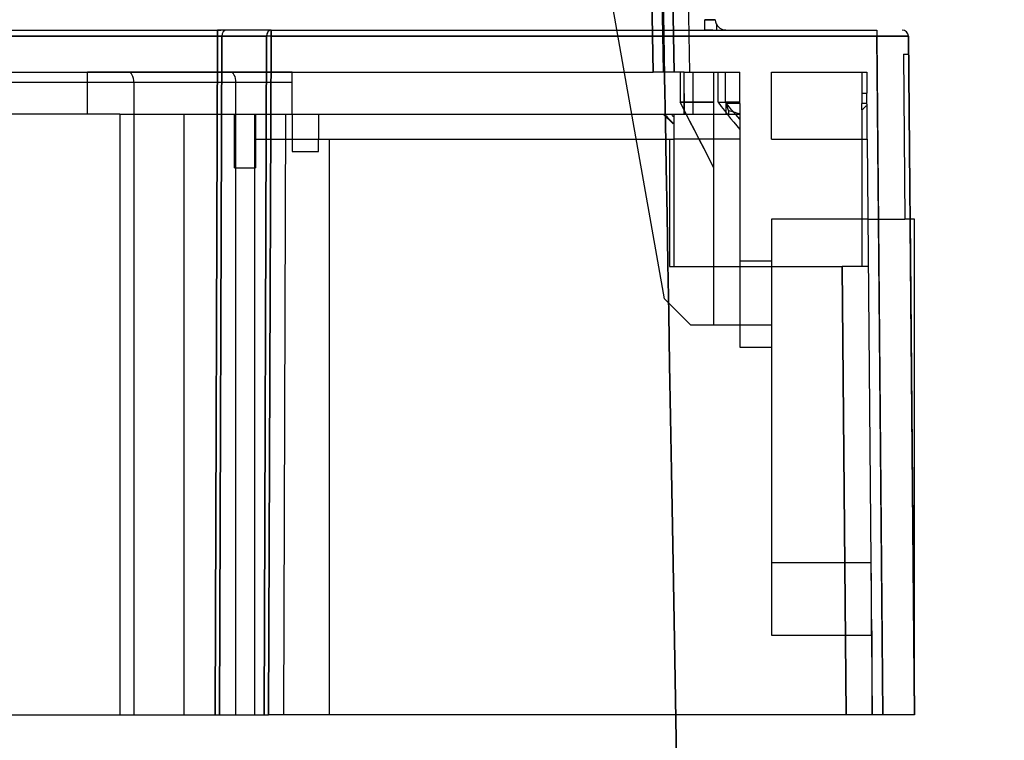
# Model space of a CAD drawing. Header units: millimetres. Extents: x -114 to 192, y -1608 to 324.
# Tile 6 of 9: x 98 to 192, y 190 to 258. Entities that reach past the tile are written whole.
import ezdxf

# ---------------------------------------------------------------- set-up
doc = ezdxf.new("R2010")
doc.units = ezdxf.units.MM
doc.layers.add('MAIN-1', color=7, linetype='Continuous')
doc.layers.add('MAIN-2', color=7, linetype='Continuous')

msp = doc.modelspace()

# ---------------------------------------------------------------- linework, layer by layer
at = {"layer": 'MAIN-1'}
for p, q in [((158.658, 253.119), (157.675, 309.45)), ((160.658, 253.119), (159.674, 309.474)), ((162.158, 253.119), (161.228, 306.419)), ((163.571, 258.102), (163.616, 258.101)), ((163.571, 257.119), (163.571, 258.102)), ((163.616, 258.101), (163.661, 258.1)), ((163.661, 258.1), (163.706, 258.099)), ((163.706, 258.099), (163.75, 258.099)), ((163.75, 258.099), (163.794, 258.098)), ((163.794, 258.098), (163.838, 258.098)), ((163.838, 258.098), (163.881, 258.097)), ((163.881, 258.097), (163.923, 258.097)), ((163.923, 258.097), (163.965, 258.096)), ((163.965, 258.096), (164.006, 258.096)), ((164.006, 258.096), (164.046, 258.095)), ((164.046, 258.095), (164.085, 258.095)), ((164.085, 258.095), (164.123, 258.095)), ((164.123, 258.095), (164.159, 258.095)), ((164.159, 258.095), (164.195, 258.095)), ((164.195, 258.095), (164.23, 258.094)), ((164.23, 258.094), (164.263, 258.094)), ((164.263, 258.094), (164.294, 258.094)), ((164.294, 258.094), (164.324, 258.094)), ((164.324, 258.094), (164.353, 258.095)), ((164.353, 258.095), (164.38, 258.095)), ((164.38, 258.095), (164.406, 258.095)), ((164.406, 258.095), (164.43, 258.095)), ((164.43, 258.095), (164.452, 258.095)), ((164.452, 258.095), (164.472, 258.096)), ((164.472, 258.096), (164.491, 258.096)), ((164.491, 258.096), (164.508, 258.097)), ((164.508, 258.097), (164.522, 258.097)), ((164.522, 258.097), (164.535, 258.098)), ((164.535, 258.098), (164.546, 258.098)), ((164.546, 258.098), (164.555, 258.099)), ((164.555, 258.099), (164.562, 258.099)), ((164.562, 258.099), (164.567, 258.1)), ((164.567, 258.1), (164.57, 258.101)), ((164.57, 258.101), (164.571, 258.102)), ((163.571, 257.119), (163.715, 257.119)), ((163.715, 257.119), (163.858, 257.119)), ((163.858, 257.119), (163.991, 257.119)), ((163.991, 257.119), (164.111, 257.119)), ((164.111, 257.119), (164.228, 257.119)), ((164.228, 257.119), (164.343, 257.119)), ((164.695, 257.637), (164.695, 257.119)), ((165.571, 257.119), (165.571, 257.119)), ((162.098, 256.523), (179.956, 256.523)), ((180.108, 239.119), (179.956, 256.524)), ((179.956, 256.523), (180.091, 256.523)), ((180.091, 256.523), (180.226, 256.524)), ((180.226, 256.524), (180.36, 256.524)), ((180.36, 256.524), (180.493, 256.525)), ((180.493, 256.525), (180.625, 256.525)), ((180.625, 256.525), (180.755, 256.525)), ((180.755, 256.525), (180.884, 256.526)), ((180.884, 256.526), (181.011, 256.526)), ((181.011, 256.526), (181.136, 256.526)), ((181.136, 256.526), (181.259, 256.526)), ((181.259, 256.526), (181.379, 256.526)), ((181.379, 256.526), (181.496, 256.526)), ((181.496, 256.526), (181.61, 256.526)), ((181.61, 256.526), (181.721, 256.526)), ((181.721, 256.526), (181.828, 256.526)), ((181.828, 256.526), (181.931, 256.526)), ((181.931, 256.526), (182.03, 256.526)), ((182.03, 256.526), (182.126, 256.526)), ((182.126, 256.526), (182.216, 256.526)), ((182.216, 256.526), (182.302, 256.526)), ((182.302, 256.526), (182.384, 256.526)), ((182.384, 256.526), (182.461, 256.526)), ((182.461, 256.526), (182.532, 256.526)), ((182.532, 256.526), (182.598, 256.526)), ((182.598, 256.526), (182.66, 256.526)), ((182.66, 256.526), (182.715, 256.526)), ((182.715, 256.526), (182.765, 256.526)), ((182.765, 256.526), (182.81, 256.526)), ((182.81, 256.526), (182.848, 256.526)), ((182.848, 256.526), (182.881, 256.525)), ((182.881, 256.525), (182.908, 256.525)), ((182.908, 256.525), (182.929, 256.525)), ((182.929, 256.525), (182.944, 256.525)), ((182.944, 256.525), (182.953, 256.525)), ((182.953, 256.525), (182.956, 256.524)), ((182.471, 254.819), (182.608, 239.119)), ((182.471, 254.819), (182.971, 254.819)), ((161.616, 253.119), (158.658, 253.119)), ((161.644, 249.119), (161.616, 253.119)), ((161.616, 253.119), (166.92, 253.119)), ((166.92, 250.118), (166.92, 253.119)), ((169.92, 253.119), (178.537, 253.119)), ((169.92, 246.719), (169.92, 253.119)), ((178.537, 253.119), (178.986, 253.119)), ((178.537, 253.119), (178.537, 253.116)), ((178.537, 253.116), (178.537, 253.107)), ((178.537, 253.107), (178.537, 253.092)), ((178.537, 253.092), (178.537, 253.073)), ((178.537, 253.073), (178.537, 253.048)), ((178.537, 253.048), (178.537, 253.018)), ((178.537, 253.018), (178.537, 252.984)), ((178.986, 253.119), (178.986, 253.116)), ((178.986, 253.116), (178.986, 253.107)), ((178.986, 253.107), (178.986, 253.092)), ((178.986, 253.092), (178.986, 253.072)), ((178.986, 253.072), (178.986, 253.048)), ((178.986, 253.048), (178.987, 253.018)), ((178.987, 253.018), (178.987, 252.984)), ((178.537, 252.984), (178.537, 252.945)), ((178.537, 252.945), (178.537, 252.903)), ((178.537, 252.903), (178.537, 252.853)), ((178.537, 252.853), (178.537, 252.797)), ((178.537, 252.797), (178.537, 252.735)), ((178.537, 252.735), (178.537, 252.668)), ((178.537, 252.668), (178.537, 252.596)), ((178.537, 252.596), (178.537, 252.52)), ((178.537, 252.52), (178.537, 252.441)), ((178.537, 252.441), (178.537, 252.357)), ((178.537, 252.357), (178.537, 252.263)), ((178.537, 252.263), (178.537, 252.16)), ((178.537, 252.16), (178.537, 252.051)), ((178.537, 252.051), (178.537, 251.935)), ((178.987, 252.984), (178.987, 252.946)), ((178.987, 252.946), (178.988, 252.904)), ((178.988, 252.904), (178.988, 252.856)), ((178.988, 252.856), (178.989, 252.801)), ((178.989, 252.801), (178.989, 252.74)), ((178.989, 252.74), (178.99, 252.675)), ((178.99, 252.675), (178.99, 252.604)), ((178.99, 252.604), (178.991, 252.529)), ((178.991, 252.529), (178.992, 252.451)), ((178.992, 252.451), (178.992, 252.369)), ((178.992, 252.369), (178.993, 252.279)), ((178.993, 252.279), (178.994, 252.179)), ((178.994, 252.179), (178.995, 252.071)), ((178.995, 252.071), (178.996, 251.957)), ((178.537, 251.935), (178.537, 251.816)), ((178.537, 251.816), (178.537, 251.693)), ((178.537, 251.693), (178.537, 251.554)), ((178.537, 251.554), (178.537, 251.415)), ((178.537, 251.415), (178.537, 251.267)), ((178.537, 251.267), (178.537, 251.119)), ((178.537, 251.119), (178.537, 250.118)), ((178.537, 251.119), (179.003, 251.119)), ((178.996, 251.957), (178.997, 251.837)), ((178.997, 251.837), (178.998, 251.713)), ((178.998, 251.713), (178.999, 251.574)), ((178.999, 251.574), (179.001, 251.428)), ((179.001, 251.428), (179.002, 251.276)), ((179.002, 251.276), (179.003, 251.119)), ((179.004, 250.976), (179.003, 251.119)), ((179.006, 250.833), (179.004, 250.976)), ((179.007, 250.69), (179.006, 250.833)), ((179.008, 250.547), (179.007, 250.69)), ((179.009, 250.404), (179.008, 250.547)), ((179.011, 250.261), (179.009, 250.404)), ((179.012, 250.118), (179.011, 250.261)), ((165.597, 249.119), (165.597, 250.118)), ((165.843, 249.461), (165.597, 250.118)), ((166.92, 250.118), (165.597, 250.118)), ((165.843, 249.461), (165.843, 249.119)), ((165.999, 249.406), (165.843, 249.461)), ((166.154, 249.353), (165.999, 249.406)), ((166.309, 249.303), (166.154, 249.353)), ((166.463, 249.255), (166.309, 249.303)), ((166.616, 249.209), (166.463, 249.255)), ((166.92, 250.118), (166.92, 249.974)), ((166.92, 249.974), (166.92, 249.831)), ((166.92, 249.831), (166.92, 249.689)), ((166.92, 249.689), (166.92, 249.547)), ((166.92, 249.547), (166.92, 249.406)), ((166.92, 249.406), (166.92, 249.265)), ((166.92, 249.265), (166.92, 249.125)), ((178.537, 250.027), (178.537, 250.118)), ((179.012, 250.118), (178.537, 250.118)), ((178.537, 249.939), (178.537, 250.027)), ((178.537, 249.852), (178.537, 249.939)), ((178.537, 249.768), (178.537, 249.852)), ((178.537, 249.686), (178.537, 249.768)), ((178.537, 249.606), (178.537, 249.686)), ((178.537, 249.529), (178.537, 249.606)), ((178.537, 249.529), (178.603, 249.587)), ((178.537, 249.529), (178.537, 246.719)), ((178.603, 249.587), (178.67, 249.645)), ((178.67, 249.645), (178.738, 249.704)), ((178.738, 249.704), (178.806, 249.764)), ((178.806, 249.764), (178.874, 249.825)), ((178.874, 249.825), (178.943, 249.886)), ((178.943, 249.886), (179.013, 249.948)), ((179.012, 250.093), (179.012, 250.118)), ((179.012, 250.068), (179.012, 250.093)), ((179.013, 250.043), (179.012, 250.068)), ((179.013, 250.019), (179.013, 250.043)), ((179.013, 249.995), (179.013, 250.019)), ((179.013, 249.971), (179.013, 249.995)), ((179.013, 249.948), (179.013, 249.971)), ((179.042, 246.719), (179.013, 249.948)), ((107.924, 249.119), (94.22, 249.119)), ((107.924, 249.119), (114.039, 249.119)), ((107.924, 249.119), (107.924, 191.919)), ((114.039, 249.119), (118.82, 249.119)), ((114.039, 191.919), (114.039, 249.119)), ((118.82, 249.119), (120.75, 249.119)), ((118.82, 243.987), (118.82, 249.119)), ((120.75, 249.119), (123.684, 249.119)), ((120.75, 191.919), (120.75, 249.119)), ((123.684, 249.119), (123.477, 191.919)), ((123.684, 249.119), (160.629, 249.119)), ((160.629, 249.119), (165.843, 249.119)), ((160.629, 249.119), (160.629, 234.619)), ((166.768, 249.166), (166.616, 249.209)), ((166.92, 249.125), (166.768, 249.166)), ((166.92, 249.125), (166.92, 235.119)), ((169.92, 246.719), (178.537, 246.719)), ((178.537, 246.719), (178.537, 245.055)), ((178.537, 246.719), (179.042, 246.719)), ((179.042, 246.719), (179.52, 191.919)), ((178.537, 245.055), (178.537, 243.369)), ((118.82, 243.987), (120.75, 243.987)), ((178.537, 243.369), (178.537, 241.662)), ((178.537, 241.662), (178.537, 239.933)), ((178.537, 239.933), (178.537, 238.183)), ((178.537, 239.119), (169.92, 239.119)), ((169.92, 239.119), (169.92, 235.119)), ((179.108, 239.119), (182.608, 239.119)), ((178.537, 238.183), (178.537, 236.411)), ((178.537, 236.411), (178.537, 234.619)), ((160.629, 234.619), (176.647, 234.619)), ((169.92, 235.119), (166.92, 235.119)), ((178.537, 234.619), (176.647, 234.619)), ((177.02, 191.919), (176.647, 234.619))]:
    msp.add_line(p, q, dxfattribs=at)
msp.add_ellipse((175.374, -646.398), major_axis=(16.705, -961.474), ratio=0.000001, dxfattribs=at)
msp.add_ellipse((179.956, 256.519), major_axis=(0, 0.6), ratio=0.000012, start_param=-0.085505, end_param=1.563156, dxfattribs=at)
at = {"layer": 'MAIN-2'}
for p, q in [((159.674, 309.474), (160.658, 253.119)), ((157.747, 305.319), (158.658, 253.119)), ((159.658, 253.119), (158.746, 305.319)), ((158.746, 305.319), (159.658, 253.119)), ((159.739, 231.519), (147.357, 301.74)), ((163.571, 257.119), (163.571, 258.102)), ((163.616, 258.101), (163.571, 258.102)), ((163.661, 258.1), (163.616, 258.101)), ((163.706, 258.099), (163.661, 258.1)), ((163.75, 258.099), (163.706, 258.099)), ((163.794, 258.098), (163.75, 258.099)), ((163.837, 258.098), (163.794, 258.098)), ((163.881, 258.097), (163.837, 258.098)), ((163.923, 258.097), (163.881, 258.097)), ((163.965, 258.096), (163.923, 258.097)), ((164.005, 258.096), (163.965, 258.096)), ((164.045, 258.095), (164.005, 258.096)), ((164.085, 258.095), (164.045, 258.095)), ((164.123, 258.095), (164.085, 258.095)), ((164.159, 258.095), (164.123, 258.095)), ((164.195, 258.095), (164.159, 258.095)), ((164.229, 258.094), (164.195, 258.095)), ((164.263, 258.094), (164.229, 258.094)), ((164.294, 258.094), (164.263, 258.094)), ((164.324, 258.094), (164.294, 258.094)), ((164.353, 258.095), (164.324, 258.094)), ((164.38, 258.095), (164.353, 258.095)), ((164.406, 258.095), (164.38, 258.095)), ((164.43, 258.095), (164.406, 258.095)), ((164.452, 258.095), (164.43, 258.095)), ((164.472, 258.096), (164.452, 258.095)), ((164.491, 258.096), (164.472, 258.096)), ((164.508, 258.097), (164.491, 258.096)), ((164.522, 258.097), (164.508, 258.097)), ((164.535, 258.098), (164.522, 258.097)), ((164.546, 258.098), (164.535, 258.098)), ((164.555, 258.099), (164.546, 258.098)), ((164.562, 258.099), (164.555, 258.099)), ((164.567, 258.1), (164.562, 258.099)), ((164.57, 258.101), (164.567, 258.1)), ((164.571, 258.102), (164.57, 258.101)), ((94.284, 257.119), (117.205, 257.119)), ((117.255, 257.119), (117.205, 257.119)), ((117.205, 257.119), (117.205, 256.524)), ((117.205, 256.524), (117.205, 257.119)), ((117.256, 257.119), (117.205, 257.119)), ((117.205, 257.119), (117.257, 257.119)), ((117.305, 257.119), (117.255, 257.119)), ((117.308, 257.119), (117.256, 257.119)), ((117.257, 257.119), (117.309, 257.119)), ((117.355, 257.119), (117.305, 257.119)), ((117.359, 257.119), (117.308, 257.119)), ((117.309, 257.119), (117.36, 257.119)), ((117.403, 257.119), (117.355, 257.119)), ((117.41, 257.119), (117.359, 257.119)), ((117.36, 257.119), (117.412, 257.119)), ((117.452, 257.119), (117.403, 257.119)), ((117.461, 257.119), (117.41, 257.119)), ((117.412, 257.119), (117.463, 257.119)), ((117.5, 257.119), (117.452, 257.119)), ((117.511, 257.119), (117.461, 257.119)), ((117.463, 257.119), (117.513, 257.119)), ((117.547, 257.119), (117.5, 257.119)), ((117.594, 257.119), (117.547, 257.119)), ((117.641, 257.119), (117.594, 257.119)), ((117.687, 257.119), (117.641, 257.119)), ((117.732, 257.119), (117.687, 257.119)), ((117.776, 257.119), (117.732, 257.119)), ((117.819, 257.119), (117.776, 257.119)), ((117.861, 257.119), (117.819, 257.119)), ((117.902, 257.119), (117.861, 257.119)), ((117.941, 257.119), (117.902, 257.119)), ((117.98, 257.119), (117.941, 257.119)), ((118.017, 257.119), (117.98, 257.119)), ((118.054, 257.119), (118.017, 257.119)), ((122.302, 257.119), (118.054, 257.119)), ((122.302, 256.868), (122.302, 257.119)), ((122.302, 257.119), (179.956, 257.119)), ((122.302, 257.119), (122.302, 256.524)), ((122.302, 256.524), (122.302, 256.868)), ((163.728, 257.119), (163.571, 257.119)), ((163.884, 257.119), (163.728, 257.119)), ((164.016, 257.119), (163.884, 257.119)), ((164.127, 257.119), (164.016, 257.119)), ((164.237, 257.119), (164.127, 257.119)), ((164.343, 257.119), (164.237, 257.119)), ((165.46, 257.119), (165.416, 257.119)), ((165.494, 257.119), (165.46, 257.119)), ((165.521, 257.119), (165.494, 257.119)), ((165.545, 257.119), (165.521, 257.119)), ((165.564, 257.119), (165.545, 257.119)), ((165.571, 257.119), (165.564, 257.119)), ((165.571, 257.119), (165.571, 257.119)), ((165.571, 257.119), (165.571, 257.119)), ((182.356, 257.119), (182.356, 257.119)), ((94.284, 256.524), (117.205, 256.524)), ((117.205, 256.524), (94.284, 256.523)), ((116.971, 191.919), (117.205, 256.524)), ((117.205, 256.524), (116.971, 191.919)), ((117.23, 256.524), (117.205, 256.524)), ((117.205, 256.524), (117.23, 256.524)), ((117.255, 256.524), (117.23, 256.524)), ((117.23, 256.524), (117.255, 256.524)), ((117.279, 256.525), (117.255, 256.524)), ((117.255, 256.524), (117.279, 256.525)), ((117.304, 256.525), (117.279, 256.525)), ((117.279, 256.525), (117.304, 256.525)), ((117.328, 256.525), (117.304, 256.525)), ((117.304, 256.525), (117.328, 256.525)), ((117.352, 256.525), (117.328, 256.525)), ((117.328, 256.525), (117.352, 256.525)), ((117.376, 256.525), (117.352, 256.525)), ((117.352, 256.525), (117.376, 256.525)), ((117.4, 256.525), (117.376, 256.525)), ((117.376, 256.525), (117.4, 256.525)), ((117.629, 256.524), (117.396, 191.919)), ((117.396, 191.919), (117.629, 256.524)), ((117.423, 256.525), (117.4, 256.525)), ((117.4, 256.525), (117.423, 256.525)), ((117.446, 256.525), (117.423, 256.525)), ((117.423, 256.525), (117.446, 256.525)), ((117.469, 256.525), (117.446, 256.525)), ((117.446, 256.525), (117.469, 256.525)), ((117.491, 256.525), (117.469, 256.525)), ((117.469, 256.525), (117.491, 256.525)), ((117.512, 256.525), (117.491, 256.525)), ((117.491, 256.525), (117.512, 256.525)), ((117.533, 256.525), (117.512, 256.525)), ((117.512, 256.525), (117.533, 256.525)), ((117.554, 256.525), (117.533, 256.525)), ((117.533, 256.525), (117.554, 256.525)), ((117.574, 256.525), (117.554, 256.525)), ((117.554, 256.525), (117.574, 256.525)), ((117.593, 256.524), (117.574, 256.525)), ((117.574, 256.525), (117.593, 256.524)), ((117.611, 256.524), (117.593, 256.524)), ((117.593, 256.524), (117.611, 256.524)), ((117.629, 256.524), (117.611, 256.524)), ((117.611, 256.524), (117.629, 256.524)), ((117.629, 256.524), (121.878, 256.524)), ((121.878, 256.524), (117.629, 256.524)), ((121.644, 191.919), (121.878, 256.524)), ((121.878, 256.524), (121.644, 191.919)), ((122.069, 191.919), (122.302, 256.524)), ((122.302, 256.524), (122.069, 191.919)), ((122.302, 256.524), (162.098, 256.523)), ((179.956, 256.524), (122.302, 256.524)), ((180.091, 256.525), (179.956, 256.524)), ((179.956, 256.524), (180.52, 191.919)), ((180.225, 256.525), (180.091, 256.525)), ((180.359, 256.525), (180.225, 256.525)), ((180.492, 256.525), (180.359, 256.525)), ((180.623, 256.525), (180.492, 256.525)), ((180.754, 256.526), (180.623, 256.525)), ((180.883, 256.526), (180.754, 256.526)), ((181.01, 256.526), (180.883, 256.526)), ((181.135, 256.526), (181.01, 256.526)), ((181.257, 256.526), (181.135, 256.526)), ((181.377, 256.526), (181.257, 256.526)), ((181.494, 256.526), (181.377, 256.526)), ((181.608, 256.526), (181.494, 256.526)), ((181.719, 256.526), (181.608, 256.526)), ((181.826, 256.526), (181.719, 256.526)), ((181.929, 256.526), (181.826, 256.526)), ((182.028, 256.526), (181.929, 256.526)), ((182.124, 256.526), (182.028, 256.526)), ((182.215, 256.526), (182.124, 256.526)), ((182.301, 256.526), (182.215, 256.526)), ((182.382, 256.526), (182.301, 256.526)), ((182.459, 256.526), (182.382, 256.526)), ((182.531, 256.526), (182.459, 256.526)), ((182.597, 256.526), (182.531, 256.526)), ((182.659, 256.526), (182.597, 256.526)), ((182.714, 256.526), (182.659, 256.526)), ((182.765, 256.526), (182.714, 256.526)), ((182.809, 256.526), (182.765, 256.526)), ((182.848, 256.525), (182.809, 256.526)), ((182.881, 256.525), (182.848, 256.525)), ((182.908, 256.525), (182.881, 256.525)), ((182.929, 256.524), (182.908, 256.525)), ((182.944, 256.524), (182.929, 256.524)), ((182.953, 256.523), (182.944, 256.524)), ((182.956, 256.523), (182.953, 256.523)), ((183.52, 191.919), (182.956, 256.523)), ((182.956, 256.523), (183.52, 191.919)), ((182.471, 254.819), (182.471, 254.819)), ((182.971, 254.819), (182.971, 254.819)), ((53.915, 253.119), (104.82, 253.119)), ((104.82, 253.119), (104.82, 253.119)), ((124.32, 253.119), (104.82, 253.119)), ((104.82, 249.119), (104.82, 253.119)), ((104.82, 253.119), (158.658, 253.119)), ((124.32, 253.119), (124.32, 253.119)), ((124.32, 249.119), (124.32, 253.119)), ((160.658, 253.119), (160.658, 253.119)), ((160.658, 253.119), (160.658, 253.119)), ((160.658, 253.119), (160.658, 253.119)), ((160.658, 253.119), (160.658, 253.119)), ((161.228, 253.119), (161.227, 252.709)), ((161.228, 253.119), (161.227, 252.709)), ((161.62, 249.119), (161.62, 253.119)), ((162.158, 253.119), (162.158, 253.119)), ((162.428, 253.119), (162.428, 249.119)), ((164.413, 253.119), (164.413, 253.119)), ((164.413, 253.119), (164.413, 253.119)), ((164.413, 253.119), (164.413, 229.019)), ((164.847, 250.251), (164.847, 253.119)), ((165.537, 250.251), (165.537, 253.119)), ((166.92, 253.119), (166.92, 253.119)), ((166.92, 253.119), (166.92, 253.119)), ((166.92, 253.119), (166.92, 253.119)), ((169.92, 253.119), (169.92, 253.119)), ((169.92, 253.119), (169.92, 253.119)), ((169.92, 253.119), (169.92, 253.119)), ((178.537, 253.119), (178.537, 253.119)), ((178.986, 253.119), (178.986, 253.119)), ((178.986, 253.119), (178.986, 253.119)), ((178.986, 253.119), (178.986, 253.119)), ((178.986, 253.119), (178.986, 253.119)), ((109.25, 252.119), (97.084, 252.119)), ((118.963, 252.119), (109.25, 252.119)), ((109.25, 252.119), (109.25, 191.919)), ((118.963, 191.919), (118.963, 252.119)), ((124.32, 252.119), (118.963, 252.119)), ((161.227, 252.709), (161.227, 252.299)), ((161.227, 252.709), (161.227, 252.299)), ((161.227, 252.299), (161.227, 251.89)), ((161.227, 252.299), (161.227, 251.89)), ((161.227, 251.48), (161.226, 251.07)), ((161.227, 251.48), (161.226, 251.07)), ((161.227, 251.89), (161.227, 251.48)), ((161.227, 251.89), (161.227, 251.48)), ((161.226, 251.07), (161.226, 250.66)), ((161.226, 251.07), (161.226, 250.66)), ((161.226, 250.66), (161.226, 250.25)), ((161.226, 250.66), (161.226, 250.25)), ((164.413, 250.251), (161.226, 250.251)), ((161.226, 250.251), (164.413, 250.251)), ((161.226, 250.25), (161.681, 249.361)), ((161.681, 249.361), (161.226, 250.25)), ((164.847, 250.251), (165.145, 249.851)), ((164.847, 250.251), (166.92, 250.251)), ((166.92, 250.251), (165.537, 250.251)), ((165.735, 250.007), (165.537, 250.251)), ((161.681, 249.361), (162.136, 248.471)), ((162.136, 248.471), (161.681, 249.361)), ((165.145, 249.851), (165.442, 249.461)), ((165.442, 249.461), (165.738, 249.08)), ((165.932, 249.768), (165.735, 250.007)), ((166.13, 249.533), (165.932, 249.768)), ((166.328, 249.303), (166.13, 249.533)), ((166.525, 249.077), (166.328, 249.303)), ((104.82, 249.119), (104.82, 249.119)), ((118.82, 249.119), (118.82, 249.119)), ((120.75, 249.119), (120.75, 249.119)), ((120.82, 249.119), (120.82, 249.119)), ((120.82, 246.713), (120.82, 249.119)), ((120.82, 249.119), (120.82, 249.119)), ((120.82, 249.119), (120.82, 243.987)), ((124.32, 249.119), (124.32, 245.541)), ((126.82, 249.119), (126.82, 246.719)), ((159.619, 249.119), (160.562, 248.176)), ((159.847, 248.978), (159.709, 249.119)), ((159.982, 248.839), (159.847, 248.978)), ((160.115, 248.702), (159.982, 248.839)), ((160.247, 248.568), (160.115, 248.702)), ((160.376, 248.435), (160.247, 248.568)), ((160.356, 249.119), (160.395, 249.079)), ((160.503, 248.304), (160.376, 248.435)), ((160.395, 249.079), (160.434, 249.039)), ((160.434, 249.039), (160.473, 248.999)), ((160.473, 248.999), (160.512, 248.959)), ((160.629, 248.176), (160.503, 248.304)), ((160.512, 248.959), (160.551, 248.919)), ((160.551, 248.919), (160.59, 248.879)), ((160.59, 248.879), (160.629, 248.839)), ((160.629, 249.119), (160.629, 249.119)), ((160.629, 249.119), (160.629, 249.119)), ((162.136, 248.471), (162.591, 247.581)), ((162.591, 247.581), (162.136, 248.471)), ((165.738, 249.08), (166.034, 248.709)), ((165.843, 249.119), (166.92, 249.119)), ((166.034, 248.709), (166.33, 248.348)), ((166.33, 248.348), (166.625, 247.997)), ((166.722, 248.855), (166.525, 249.077)), ((166.92, 248.639), (166.722, 248.855)), ((166.92, 249.119), (166.92, 249.119)), ((162.591, 247.581), (163.046, 246.692)), ((163.046, 246.692), (162.591, 247.581)), ((166.625, 247.997), (166.92, 247.656)), ((120.82, 246.719), (160.629, 246.719)), ((126.82, 246.719), (126.82, 246.719)), ((126.82, 246.719), (126.82, 246.719)), ((126.82, 245.541), (126.82, 246.719)), ((127.862, 246.719), (127.862, 246.719)), ((127.862, 191.919), (127.862, 246.719)), ((160.233, 246.719), (160.233, 246.719)), ((160.233, 246.719), (160.233, 234.619)), ((166.92, 246.719), (160.629, 246.719)), ((160.629, 246.719), (160.629, 246.719)), ((163.046, 246.692), (163.502, 245.802)), ((163.502, 245.802), (163.046, 246.692)), ((166.92, 246.719), (166.92, 246.719)), ((169.92, 246.719), (169.92, 246.719)), ((169.92, 246.719), (169.92, 246.719)), ((169.92, 246.719), (169.92, 246.719)), ((178.537, 246.719), (178.537, 246.719)), ((179.042, 246.719), (179.042, 246.719)), ((179.042, 246.719), (179.042, 246.719)), ((179.042, 246.719), (179.042, 246.719)), ((179.042, 246.719), (179.042, 246.719)), ((124.32, 245.541), (126.82, 245.541)), ((163.502, 245.802), (163.957, 244.914)), ((163.957, 244.914), (163.502, 245.802)), ((163.957, 244.914), (164.413, 244.025)), ((164.413, 244.025), (163.957, 244.914)), ((120.75, 243.987), (120.82, 243.987)), ((169.92, 239.119), (169.92, 239.119)), ((169.92, 239.119), (169.92, 239.119)), ((169.92, 239.119), (169.92, 239.119)), ((179.108, 239.119), (178.537, 239.119)), ((179.108, 239.119), (179.108, 239.119)), ((179.108, 239.119), (179.108, 239.119)), ((179.108, 239.119), (179.108, 239.119)), ((179.108, 239.119), (179.108, 239.119)), ((179.108, 239.119), (179.108, 239.119)), ((180.52, 191.919), (180.108, 239.119)), ((182.608, 239.119), (182.608, 239.119)), ((182.608, 239.119), (182.608, 239.119)), ((182.608, 239.119), (182.608, 239.119)), ((182.608, 239.119), (182.608, 239.119)), ((182.608, 239.119), (182.608, 239.119)), ((183.52, 239.119), (182.608, 239.119)), ((183.108, 239.119), (183.108, 239.119)), ((183.108, 239.119), (183.52, 191.919)), ((183.52, 239.119), (183.52, 239.119)), ((183.52, 191.919), (183.52, 239.119)), ((160.233, 234.619), (160.233, 234.619)), ((160.233, 234.619), (160.629, 234.619)), ((160.629, 234.619), (160.629, 234.619)), ((166.92, 235.119), (166.92, 235.119)), ((166.92, 235.119), (166.92, 226.919)), ((166.92, 235.119), (166.92, 235.119)), ((166.92, 235.119), (166.92, 235.119)), ((169.92, 235.119), (169.92, 235.119)), ((169.92, 235.119), (169.92, 235.119)), ((169.92, 235.119), (169.92, 235.119)), ((169.92, 235.119), (169.92, 235.119)), ((169.92, 235.119), (169.92, 226.919)), ((169.92, 235.119), (169.92, 235.119)), ((169.92, 235.119), (169.92, 235.119)), ((176.647, 234.619), (177.02, 191.919)), ((178.537, 234.619), (178.537, 234.619)), ((178.537, 234.619), (178.537, 234.619)), ((179.147, 234.619), (178.537, 234.619)), ((179.147, 234.619), (179.147, 234.619)), ((179.147, 234.619), (179.147, 234.619)), ((162.239, 229.019), (159.739, 231.519)), ((159.739, 231.519), (159.739, 231.519)), ((159.739, 231.519), (159.739, 231.519)), ((162.239, 229.019), (162.239, 229.019)), ((162.239, 229.019), (162.239, 229.019)), ((166.92, 229.019), (162.239, 229.019)), ((164.413, 229.019), (164.413, 229.019)), ((164.413, 229.019), (164.413, 229.019)), ((166.92, 229.019), (166.92, 229.019)), ((169.92, 229.019), (166.92, 229.019)), ((166.92, 229.019), (166.92, 229.019)), ((169.92, 229.019), (169.92, 229.019)), ((166.92, 226.919), (166.92, 226.919)), ((166.92, 226.919), (169.92, 226.919)), ((169.92, 226.919), (169.92, 226.919)), ((169.92, 226.919), (169.92, 199.519)), ((169.92, 206.419), (169.92, 206.419)), ((169.92, 206.419), (179.393, 206.419)), ((179.393, 206.419), (179.393, 206.419)), ((179.402, 205.419), (179.402, 199.519)), ((179.402, 205.419), (179.402, 205.419)), ((179.45, 199.919), (179.45, 199.919)), ((179.52, 199.919), (179.45, 199.919)), ((179.52, 199.919), (179.52, 199.919)), ((179.52, 191.919), (179.52, 199.919)), ((169.92, 199.519), (169.92, 199.519)), ((169.92, 199.519), (179.454, 199.519)), ((179.402, 199.519), (179.402, 199.519)), ((179.454, 199.519), (179.454, 199.519)), ((179.498, 196.919), (179.498, 196.919)), ((93.72, 191.919), (116.971, 191.919)), ((116.971, 191.919), (117.396, 191.919)), ((117.396, 191.919), (121.644, 191.919)), ((120.75, 191.919), (120.75, 191.919)), ((121.644, 191.919), (122.069, 191.919)), ((180.52, 191.919), (122.069, 191.919)), ((127.862, 191.919), (127.862, 191.919)), ((179.52, 191.919), (179.52, 191.919)), ((179.52, 191.919), (179.52, 191.919)), ((179.52, 191.919), (179.52, 191.919)), ((179.52, 191.919), (179.52, 191.919)), ((179.52, 191.919), (179.52, 191.919)), ((183.52, 191.919), (180.52, 191.919)), ((183.52, 191.919), (183.52, 191.919)), ((183.52, 191.919), (183.52, 191.919)), ((183.52, 191.919), (183.52, 191.919)), ((183.52, 191.919), (183.52, 191.919))]:
    msp.add_line(p, q, dxfattribs=at)
msp.add_arc((165.571, 258.119), 1, 180.99996, 270.00013, dxfattribs=at)
for centre, major_axis, ratio, start_param, end_param in [((118.054, 256.519), (0, -0.6), 0.707107, 3.141593, 4.703662), ((118.054, 256.519), (0, -0.6), 0.707107, 3.141593, 4.703662), ((122.302, 256.519), (0, 0.6), 0.707107, 0, 1.56207), ((122.302, 256.519), (0, 0.6), 0.707107, 0.781034, 1.56207), ((122.302, 256.519), (0, 0.6), 0.707107, 0, 0.781034), ((179.956, 256.519), (0, 0.6), 0.000012, -0.085505, 1.562065), ((182.356, 256.519), (-0.05, 0.598), 1, -1.647392, -0.083141), ((122.302, 256.519), (-0.6, 0.002), 0.008727, -1.570488, -0.78538), ((122.302, 256.519), (-0.6, 0.002), 0.008727, -1.570903, -0.78538), ((108.718, 252.119), (0, 1), 0.53171, -1.570796, 0), ((118.431, 252.119), (0, 1), 0.53171, -1.570796, 0)]:
    msp.add_ellipse(centre, major_axis=major_axis, ratio=ratio, start_param=start_param, end_param=end_param, dxfattribs=at)

doc.saveas('drawing.dxf')
